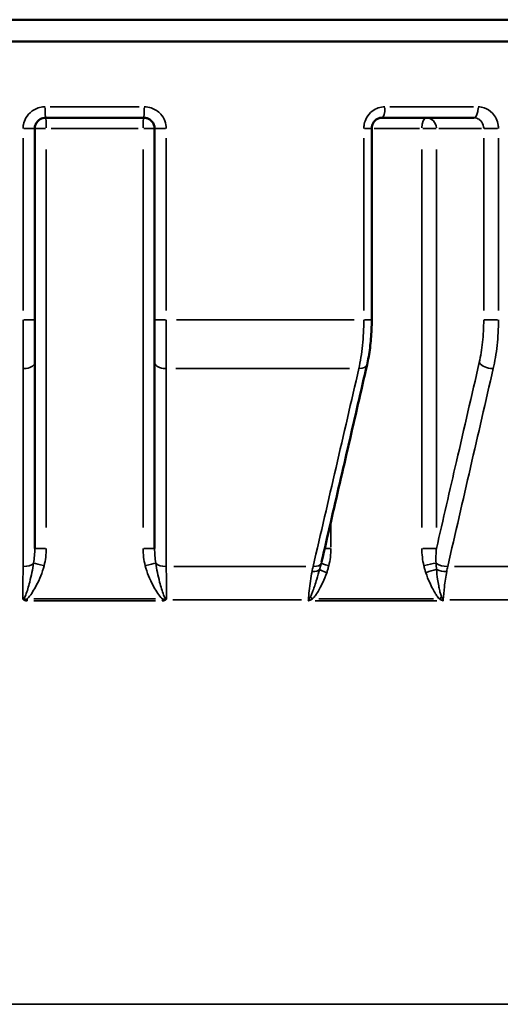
# Model space of a CAD drawing. Header units: millimetres. Extents: x 0 to 896, y -36 to 690.
# Tile 11 of 49: x 151 to 173, y 239 to 285. Entities that reach past the tile are written whole.
import ezdxf

# ---------------------------------------------------------------- set-up
doc = ezdxf.new("R2010")
doc.units = ezdxf.units.MM
for name, color, linetype, lineweight in [('Dimension (ANSI)', 7, 'Continuous', 25), ('Visible (ANSI)', 7, 'Continuous', 50), ('Visible Narrow (ANSI)', 7, 'Continuous', 35)]:
    doc.layers.add(name, color=color, linetype=linetype, lineweight=lineweight)
doc.styles.add('Note Text (ANSI)', font='tahoma.ttf')
doc.dimstyles.new('Default - mm (ANSI)', dxfattribs={"dimtxt": 3.048, "dimasz": 2.5, "dimexe": 3.175, "dimexo": 1.6002, "dimgap": 0.8, "dimtad": 0, "dimtoh": 1, "dimrnd": 1e-08, "dimzin": 4, "dimdsep": 46, "dimtxsty": 'Note Text (ANSI)', "dimcen": 0.09, "dimdle": 10, "dimclrd": 256, "dimclre": 256, "dimclrt": 256, "dimadec": 1, "dimazin": 1, "dimtfac": 1, "dimtofl": 0, "dimtmove": 0, "dimatfit": 3, "dimfxl": 1, "dimtolj": 1, "dimtzin": 4, "dimlwd": -1, "dimlwe": -1, "dimarcsym": 0})

# ---------------------------------------------------------------- blocks, each defined once
blk = doc.blocks.new('*D8')
at = {"layer": 'Defpoints', "color": 0, "transparency": 16777216}
for p in [(108.46, 284.627), (199.46, 284.627), (199.46, 190.627)]:
    blk.add_point(p, dxfattribs=at)
at = {"layer": 'Dimension (ANSI)', "transparency": 16777216}
for p, q in [((108.46, 283.027), (108.46, 187.452)), ((199.46, 283.027), (199.46, 187.452)), ((110.96, 190.627), (148.102, 190.627)), ((196.96, 190.627), (159.818, 190.627))]:
    blk.add_line(p, q, dxfattribs=at)
for points in [[(110.96, 191.044), (110.96, 190.211), (108.46, 190.627)], [(196.96, 191.044), (196.96, 190.211), (199.46, 190.627)]]:
    blk.add_solid(points, dxfattribs=at)
at = {"layer": 'Dimension (ANSI)', "transparency": 16777216, "insert": (148.902, 192.214), "char_height": 3.048, "attachment_point": 1, "style": 'Note Text (ANSI)'}
blk.add_mtext('\\A1;91.00', dxfattribs=at)

msp = doc.modelspace()

# ---------------------------------------------------------------- linework, layer by layer
at = {"layer": 'Visible (ANSI)'}
for p, q in [((108.46, 284.627), (199.46, 284.627)), ((108.71, 283.627), (199.21, 283.627)), ((156.21, 280.127), (151.71, 280.127)), ((171.36, 280.127), (167.132, 280.127)), ((151.21, 270.845), (151.21, 279.627)), ((156.71, 279.627), (156.71, 270.845)), ((166.671, 270.845), (166.671, 279.627)), ((151.21, 268.895), (151.21, 270.845)), ((156.71, 270.845), (156.71, 268.895)), ((151.21, 260.357), (151.21, 268.895)), ((156.71, 268.895), (156.71, 260.357))]:
    msp.add_line(p, q, dxfattribs=at)
for points, knots in [([(151.21, 279.627), (151.21, 279.66), (151.213, 279.693), (151.23, 279.777), (151.248, 279.826), (151.307, 279.932), (151.353, 279.984), (151.478, 280.079), (151.563, 280.113), (151.67, 280.126), (151.69, 280.127), (151.71, 280.127)], [0, 0, 0, 0, 0.0196777, 0.0196777, 0.0511619, 0.0511619, 0.0920915, 0.0920915, 0.1452999, 0.1452999, 0.1572162, 0.1572162, 0.1572162, 0.1572162]), ([(156.21, 280.127), (156.264, 280.127), (156.318, 280.119), (156.451, 280.074), (156.526, 280.025), (156.664, 279.87), (156.71, 279.749), (156.71, 279.627)], [0, 0, 0, 0, 0.0324559, 0.0324559, 0.0843852, 0.0843852, 0.1572173, 0.1572173, 0.1572173, 0.1572173]), ([(166.671, 279.627), (166.671, 279.678), (166.678, 279.728), (166.706, 279.824), (166.726, 279.87), (166.78, 279.953), (166.813, 279.991), (166.888, 280.054), (166.93, 280.079), (167.017, 280.114), (167.063, 280.124), (167.116, 280.127), (167.124, 280.127), (167.132, 280.127)], [0, 0, 0, 0, 0.0290941, 0.0290941, 0.0585198, 0.0585198, 0.0889654, 0.0889654, 0.1204086, 0.1204086, 0.1518518, 0.1518518, 0.157216, 0.157216, 0.157216, 0.157216]), ([(166.454, 268.783), (166.483, 268.906), (166.509, 269.034), (166.555, 269.295), (166.575, 269.43), (166.61, 269.703), (166.624, 269.843), (166.647, 270.125), (166.656, 270.268), (166.668, 270.556), (166.671, 270.701), (166.671, 270.845)], [0, 0, 0, 0, 0.0413955, 0.0413955, 0.082791, 0.082791, 0.1241865, 0.1241865, 0.165582, 0.165582, 0.2069775, 0.2069775, 0.2069775, 0.2069775]), ([(164.372, 259.743), (164.511, 260.345), (164.65, 260.948), (164.928, 262.153), (165.067, 262.756), (165.344, 263.961), (165.483, 264.564), (165.761, 265.769), (165.899, 266.372), (166.177, 267.577), (166.316, 268.18), (166.454, 268.783)], [0.005647, 0.005647, 0.005647, 0.005647, 0.22361, 0.22361, 0.441573, 0.441573, 0.659535, 0.659535, 0.877498, 0.877498, 1.095461, 1.095461, 1.095461, 1.095461])]:
    msp.add_open_spline(points, degree=3, knots=knots, dxfattribs=at)
at = {"layer": 'Visible Narrow (ANSI)'}
for p, q in [((151.912, 280.627), (156.008, 280.627)), ((167.496, 280.627), (171.345, 280.627)), ((150.715, 279.627), (151.208, 279.627)), ((151.698, 279.627), (151.212, 279.627)), ((155.959, 279.627), (151.961, 279.627)), ((156.708, 279.627), (156.221, 279.627)), ((156.712, 279.627), (157.205, 279.627)), ((166.338, 279.627), (166.67, 279.627)), ((168.857, 279.627), (166.787, 279.627)), ((169.624, 279.627), (169.009, 279.627)), ((169.748, 279.627), (171.701, 279.627)), ((171.825, 279.627), (172.445, 279.627)), ((150.674, 279.188), (150.674, 271.285)), ((157.246, 271.285), (157.246, 279.188)), ((166.307, 279.188), (166.307, 271.285)), ((171.809, 279.188), (171.809, 271.285)), ((172.484, 271.285), (172.484, 279.188)), ((151.739, 261.321), (151.739, 278.664)), ((156.181, 278.664), (156.181, 261.321)), ((168.971, 278.664), (168.971, 261.321)), ((169.639, 261.321), (169.639, 278.664)), ((150.715, 270.845), (151.208, 270.845)), ((157.205, 270.845), (156.712, 270.845)), ((157.706, 270.845), (165.863, 270.845)), ((166.67, 270.845), (166.338, 270.845)), ((172.445, 270.845), (171.825, 270.845)), ((165.647, 268.616), (157.689, 268.616)), ((164.797, 260.419), (164.797, 261.526)), ((151.212, 260.357), (151.698, 260.357)), ((156.221, 260.357), (156.708, 260.357)), ((164.524, 260.357), (164.78, 260.357)), ((169.009, 260.357), (169.624, 260.357)), ((157.586, 259.53), (163.651, 259.53)), ((170.467, 259.53), (175.801, 259.53)), ((151.166, 258.038), (156.754, 258.038)), ((156.754, 257.951), (151.166, 257.951)), ((163.441, 257.994), (157.547, 257.994)), ((163.763, 257.992), (163.761, 257.953)), ((164.079, 257.951), (169.65, 257.951)), ((169.497, 258.038), (164.245, 258.038)), ((169.949, 257.953), (169.951, 257.992)), ((175.405, 257.994), (170.251, 257.994)), ((119.803, 239.433), (188.117, 239.433))]:
    msp.add_line(p, q, dxfattribs=at)
for centre, major_axis, ratio, start_param, end_param in [((151.71, 280.627), (0, -0.5), 0.050279, 4.790929, 6.204645), ((156.21, 280.627), (0, -0.5), 0.050279, 0.07854, 1.492257), ((167.132, 280.627), (0, -0.5), 0.29434, 0.07854, 1.492257), ((171.36, 280.627), (0, -0.5), 0.388835, 0.07854, 1.492257), ((151.71, 279.627), (0, 0.5), 0.058665, 4.790929, 6.204645), ((156.21, 279.627), (0, 0.5), 0.058665, 0.07854, 1.492257), ((169.169, 279.627), (0, 0.5), 0.396558, 0.07854, 1.492257), ((169.169, 279.627), (0, 0.5), 0.939693, 4.790929, 6.204645), ((150.71, 268.895), (0.5, 0), 0.558402, 4.732838, 6.201588), ((157.21, 268.895), (-0.5, 0), 0.558402, 0.081597, 1.550347), ((165.967, 268.895), (0.487, -0.112), 0.524726, 5.12562, 6.222261), ((172.075, 268.895), (0.487, -0.112), 0.524726, 3.636645, 5.105395), ((150.71, 259.808), (-0.5, 0), 0.558765, 1.559214, 2.628096), ((151.609, 259.563), (-0.483, 0.129), 0.015795, 4.715993, 5.847911), ((156.311, 259.563), (0.483, 0.129), 0.015795, 0.435275, 1.567192), ((157.21, 259.808), (0.5, 0), 0.558765, 3.655089, 4.723971), ((163.874, 259.808), (0.487, -0.112), 0.525067, 5.11437, 6.183252), ((164.843, 259.563), (-0.484, 0.124), 0.073109, 0.097485, 1.229403), ((169.262, 259.563), (-0.486, -0.119), 0.102794, 3.915583, 5.0475), ((169.982, 259.808), (0.487, -0.112), 0.525067, 4.068653, 5.137535), ((163.818, 259.546), (0.491, -0.097), 0.470209, 5.085882, 5.98468), ((164.747, 259.244), (-0.472, 0.165), 0.09602, 0.274007, 1.247889), ((169.355, 259.244), (-0.474, -0.158), 0.137038, 4.075137, 5.04902), ((169.926, 259.546), (0.491, -0.097), 0.470209, 4.236009, 5.134806), ((164.078, 258.038), (-0.336, 0.37), 0.198432, 1.123287, 1.378318), ((169.989, 258.038), (-0.347, -0.36), 0.314356, 4.737524, 4.992555), ((150.746, 258.081), (0.314, 0.389), 0.043848, 4.527026, 4.599232), ((150.897, 258.038), (0, -0.5), 0.082004, 4.72111, 4.878089), ((157.023, 258.038), (0, 0.5), 0.082004, 4.546689, 4.703668), ((157.173, 258.081), (0.314, -0.389), 0.043848, 4.825546, 4.897752), ((163.636, 258.081), (0.499, -0.03), 0.163674, 4.982842, 5.022115), ((163.932, 257.907), (-0.347, 0.36), 0.098194, 1.236011, 1.290889), ((170.12, 257.907), (-0.375, -0.331), 0.384864, 4.882655, 4.937533), ((169.744, 258.081), (0.499, -0.03), 0.163674, 5.110755, 5.150028)]:
    msp.add_ellipse(centre, major_axis=major_axis, ratio=ratio, start_param=start_param, end_param=end_param, dxfattribs=at)
for points, knots in [([(151.685, 280.627), (151.645, 280.627), (151.605, 280.625), (151.387, 280.599), (151.215, 280.531), (150.963, 280.341), (150.87, 280.236), (150.751, 280.025), (150.714, 279.926), (150.68, 279.759), (150.674, 279.693), (150.674, 279.627)], [-0.1572162, -0.1572162, -0.1572162, -0.1572162, -0.1452999, -0.1452999, -0.0920915, -0.0920915, -0.0511619, -0.0511619, -0.0196777, -0.0196777, 0, 0, 0, 0]), ([(157.246, 279.627), (157.246, 279.87), (157.153, 280.112), (156.873, 280.422), (156.723, 280.52), (156.453, 280.61), (156.344, 280.627), (156.235, 280.627)], [-0.1572173, -0.1572173, -0.1572173, -0.1572173, -0.0843852, -0.0843852, -0.0324559, -0.0324559, 0, 0, 0, 0]), ([(167.279, 280.627), (167.072, 280.627), (166.864, 280.556), (166.591, 280.346), (166.5, 280.24), (166.383, 280.029), (166.347, 279.928), (166.314, 279.76), (166.307, 279.694), (166.307, 279.627)], [-0.157216, -0.157216, -0.157216, -0.157216, -0.0928996, -0.0928996, -0.0516109, -0.0516109, -0.0198504, -0.0198504, 0, 0, 0, 0]), ([(172.484, 279.627), (172.484, 279.682), (172.479, 279.737), (172.439, 279.997), (172.346, 280.191), (172.104, 280.451), (171.973, 280.535), (171.741, 280.612), (171.648, 280.627), (171.555, 280.627)], [-0.1572181, -0.1572181, -0.1572181, -0.1572181, -0.1407205, -0.1407205, -0.0781781, -0.0781781, -0.0300685, -0.0300685, 0, 0, 0, 0]), ([(171.36, 280.127), (171.406, 280.127), (171.451, 280.12), (171.563, 280.081), (171.626, 280.039), (171.743, 279.909), (171.788, 279.812), (171.807, 279.682), (171.809, 279.655), (171.809, 279.627)], [0, 0, 0, 0, 0.0300685, 0.0300685, 0.0781781, 0.0781781, 0.1407205, 0.1407205, 0.1572181, 0.1572181, 0.1572181, 0.1572181]), ([(150.674, 270.845), (150.674, 270.451), (150.674, 270.056), (150.676, 269.302), (150.677, 268.943), (150.679, 268.616)], [-0.2069775, -0.2069775, -0.2069775, -0.2069775, -0.1033358, -0.1033358, 0, 0, 0, 0]), ([(157.24, 268.616), (157.242, 268.943), (157.244, 269.302), (157.246, 270.056), (157.246, 270.451), (157.246, 270.845)], [-0.2069775, -0.2069775, -0.2069775, -0.2069775, -0.1035713, -0.1035713, 0, 0, 0, 0]), ([(166.307, 270.845), (166.307, 270.451), (166.288, 270.057), (166.211, 269.303), (166.153, 268.943), (166.08, 268.616)], [-0.2069775, -0.2069775, -0.2069775, -0.2069775, -0.1034888, -0.1034888, 0, 0, 0, 0]), ([(171.809, 270.845), (171.809, 270.5), (171.791, 270.155), (171.722, 269.496), (171.671, 269.181), (171.605, 268.895)], [0, 0, 0, 0, 0.1035134, 0.1035134, 0.2069775, 0.2069775, 0.2069775, 0.2069775]), ([(172.245, 268.616), (172.322, 268.943), (172.382, 269.303), (172.463, 270.057), (172.484, 270.451), (172.484, 270.845)], [-0.2069775, -0.2069775, -0.2069775, -0.2069775, -0.1035134, -0.1035134, 0, 0, 0, 0]), ([(150.679, 268.616), (150.679, 267.101), (150.678, 265.587), (150.676, 262.558), (150.675, 261.044), (150.674, 259.53)], [-1.095461, -1.095461, -1.095461, -1.095461, -0.54773, -0.54773, 0, 0, 0, 0]), ([(157.245, 259.53), (157.244, 261.044), (157.244, 262.558), (157.242, 265.587), (157.241, 267.101), (157.24, 268.616)], [-1.095461, -1.095461, -1.095461, -1.095461, -0.54773, -0.54773, 0, 0, 0, 0]), ([(166.08, 268.616), (165.731, 267.101), (165.381, 265.587), (164.682, 262.558), (164.332, 261.044), (163.982, 259.53)], [-1.095461, -1.095461, -1.095461, -1.095461, -0.54773, -0.54773, 0, 0, 0, 0]), ([(171.605, 268.895), (171.257, 267.38), (170.908, 265.866), (170.252, 263.02), (169.946, 261.689), (169.639, 260.357)], [0, 0, 0, 0, 0.54773, 0.54773, 1.029261, 1.029261, 1.029261, 1.029261]), ([(170.157, 259.53), (170.505, 261.044), (170.853, 262.558), (171.549, 265.587), (171.897, 267.101), (172.245, 268.616)], [-1.095461, -1.095461, -1.095461, -1.095461, -0.54773, -0.54773, 0, 0, 0, 0]), ([(151.21, 260.357), (151.21, 260.244), (151.206, 260.131), (151.189, 259.907), (151.176, 259.795), (151.159, 259.686)], [-0.08028521, -0.08028521, -0.08028521, -0.08028521, -0.0401426, -0.0401426, 0, 0, 0, 0]), ([(151.639, 259.563), (151.673, 259.693), (151.698, 259.824), (151.731, 260.09), (151.739, 260.224), (151.739, 260.357)], [0, 0, 0, 0, 0.0401426, 0.0401426, 0.08028521, 0.08028521, 0.08028521, 0.08028521]), ([(156.181, 260.357), (156.181, 260.224), (156.189, 260.09), (156.222, 259.824), (156.247, 259.693), (156.281, 259.563)], [-0.08028521, -0.08028521, -0.08028521, -0.08028521, -0.0401426, -0.0401426, 0, 0, 0, 0]), ([(156.761, 259.686), (156.743, 259.795), (156.731, 259.907), (156.714, 260.131), (156.71, 260.244), (156.71, 260.357)], [0, 0, 0, 0, 0.0401426, 0.0401426, 0.08028521, 0.08028521, 0.08028521, 0.08028521]), ([(164.701, 259.563), (164.734, 259.693), (164.758, 259.824), (164.79, 260.09), (164.797, 260.224), (164.797, 260.357)], [0, 0, 0, 0, 0.0401426, 0.0401426, 0.08028521, 0.08028521, 0.08028521, 0.08028521]), ([(168.971, 260.357), (168.971, 260.224), (168.978, 260.09), (169.009, 259.824), (169.032, 259.693), (169.063, 259.563)], [-0.08028521, -0.08028521, -0.08028521, -0.08028521, -0.0401426, -0.0401426, 0, 0, 0, 0]), ([(169.622, 259.686), (169.617, 259.795), (169.616, 259.907), (169.622, 260.131), (169.628, 260.244), (169.639, 260.357)], [0, 0, 0, 0, 0.0401426, 0.0401426, 0.08028521, 0.08028521, 0.08028521, 0.08028521]), ([(151.159, 259.686), (151.117, 259.407), (151.055, 259.114), (150.952, 258.712), (150.923, 258.606), (150.864, 258.406), (150.833, 258.311), (150.763, 258.136), (150.72, 258.043), (150.667, 258.042)], [-0.195309, -0.195309, -0.195309, -0.195309, -0.0976545, -0.0976545, -0.0634008, -0.0634008, -0.0317004, -0.0317004, 0, 0, 0, 0]), ([(150.674, 259.53), (150.672, 259.229), (150.67, 258.901), (150.668, 258.389), (150.668, 258.217), (150.667, 258.042)], [-0.2444304, -0.2444304, -0.2444304, -0.2444304, -0.1222152, -0.1222152, -0.0622182, -0.0622182, -0.0622182, -0.0622182]), ([(150.856, 258.038), (150.881, 258.06), (150.904, 258.085), (150.996, 258.188), (151.056, 258.274), (151.173, 258.459), (151.23, 258.558), (151.433, 258.946), (151.557, 259.249), (151.639, 259.563)], [0.021538, 0.021538, 0.021538, 0.021538, 0.0317004, 0.0317004, 0.0634008, 0.0634008, 0.0976545, 0.0976545, 0.195309, 0.195309, 0.195309, 0.195309]), ([(156.281, 259.563), (156.363, 259.249), (156.487, 258.946), (156.69, 258.558), (156.747, 258.459), (156.864, 258.274), (156.924, 258.188), (157.016, 258.085), (157.039, 258.06), (157.064, 258.038)], [-0.195309, -0.195309, -0.195309, -0.195309, -0.0976545, -0.0976545, -0.0634008, -0.0634008, -0.0317004, -0.0317004, -0.021538, -0.021538, -0.021538, -0.021538]), ([(157.253, 258.042), (157.2, 258.043), (157.157, 258.136), (157.086, 258.311), (157.056, 258.406), (156.997, 258.606), (156.968, 258.712), (156.865, 259.114), (156.802, 259.407), (156.761, 259.686)], [0, 0, 0, 0, 0.0317004, 0.0317004, 0.0634008, 0.0634008, 0.0976545, 0.0976545, 0.195309, 0.195309, 0.195309, 0.195309]), ([(157.253, 258.042), (157.252, 258.317), (157.251, 258.587), (157.248, 259.085), (157.247, 259.314), (157.245, 259.53)], [-0.1822122, -0.1822122, -0.1822122, -0.1822122, -0.0875682, -0.0875682, 0, 0, 0, 0]), ([(164.359, 259.686), (164.347, 259.637), (164.334, 259.587), (164.309, 259.49), (164.296, 259.443), (164.282, 259.395)], [-0.03345504, -0.03345504, -0.03345504, -0.03345504, -0.01627289, -0.01627289, 0, 0, 0, 0]), ([(164.606, 259.244), (164.624, 259.295), (164.64, 259.347), (164.672, 259.453), (164.687, 259.508), (164.701, 259.563)], [0, 0, 0, 0, 0.01627289, 0.01627289, 0.03345504, 0.03345504, 0.03345504, 0.03345504]), ([(169.063, 259.563), (169.076, 259.508), (169.091, 259.453), (169.121, 259.347), (169.137, 259.295), (169.154, 259.244)], [-0.03345504, -0.03345504, -0.03345504, -0.03345504, -0.01627289, -0.01627289, 0, 0, 0, 0]), ([(169.64, 259.395), (169.636, 259.443), (169.633, 259.49), (169.627, 259.587), (169.624, 259.637), (169.622, 259.686)], [0, 0, 0, 0, 0.01627289, 0.01627289, 0.03345504, 0.03345504, 0.03345504, 0.03345504]), ([(163.931, 259.296), (163.874, 259.016), (163.829, 258.716), (163.783, 258.27), (163.772, 258.133), (163.763, 257.994)], [-0.2183471, -0.2183471, -0.2183471, -0.2183471, -0.1091736, -0.1091736, -0.0616704, -0.0616704, -0.0616704, -0.0616704]), ([(164.282, 259.395), (164.242, 259.249), (164.197, 259.1), (164.119, 258.848), (164.087, 258.746), (164.028, 258.567), (164.002, 258.489), (163.953, 258.354), (163.931, 258.296), (163.893, 258.207), (163.878, 258.174), (163.862, 258.143)], [-0.1402877, -0.1402877, -0.1402877, -0.1402877, -0.0905507, -0.0905507, -0.0573913, -0.0573913, -0.031884, -0.031884, -0.0122631, -0.0122631, 0, 0, 0, 0]), ([(163.946, 258.038), (163.975, 258.065), (164.002, 258.095), (164.068, 258.175), (164.106, 258.227), (164.188, 258.351), (164.231, 258.423), (164.325, 258.591), (164.374, 258.689), (164.49, 258.936), (164.552, 259.088), (164.606, 259.244)], [0, 0, 0, 0, 0.0122631, 0.0122631, 0.031884, 0.031884, 0.0573913, 0.0573913, 0.0905507, 0.0905507, 0.1402877, 0.1402877, 0.1402877, 0.1402877]), ([(169.154, 259.244), (169.205, 259.088), (169.264, 258.936), (169.375, 258.689), (169.422, 258.591), (169.511, 258.423), (169.552, 258.351), (169.629, 258.227), (169.664, 258.175), (169.727, 258.095), (169.752, 258.065), (169.78, 258.038)], [-0.1402877, -0.1402877, -0.1402877, -0.1402877, -0.0905507, -0.0905507, -0.0573913, -0.0573913, -0.031884, -0.031884, -0.0122631, -0.0122631, 0, 0, 0, 0]), ([(169.872, 258.143), (169.859, 258.174), (169.848, 258.207), (169.82, 258.296), (169.805, 258.354), (169.773, 258.489), (169.757, 258.567), (169.723, 258.746), (169.707, 258.848), (169.67, 259.1), (169.653, 259.249), (169.64, 259.395)], [0, 0, 0, 0, 0.0122631, 0.0122631, 0.031884, 0.031884, 0.0573913, 0.0573913, 0.0905507, 0.0905507, 0.1402877, 0.1402877, 0.1402877, 0.1402877]), ([(169.952, 257.994), (169.963, 258.196), (169.98, 258.395), (170.03, 258.834), (170.066, 259.072), (170.109, 259.296)], [-0.1566768, -0.1566768, -0.1566768, -0.1566768, -0.0875771, -0.0875771, 0, 0, 0, 0]), ([(163.862, 258.143), (163.849, 258.119), (163.836, 258.094), (163.81, 258.045), (163.797, 258.02), (163.784, 257.994)], [-0.01981211, -0.01981211, -0.01981211, -0.01981211, -0.00990606, -0.00990606, 0, 0, 0, 0]), ([(169.932, 257.994), (169.922, 258.02), (169.912, 258.045), (169.892, 258.094), (169.882, 258.119), (169.872, 258.143)], [0, 0, 0, 0, 0.00990606, 0.00990606, 0.01981211, 0.01981211, 0.01981211, 0.01981211]), ([(150.667, 258.042), (150.667, 258.042), (150.667, 258.042), (150.667, 258.042), (150.667, 258.042), (150.667, 258.042), (150.667, 258.042), (150.667, 258.041), (150.667, 258.041), (150.667, 258.041), (150.667, 258.041), (150.667, 258.04), (150.668, 258.039), (150.668, 258.038), (150.668, 258.037), (150.669, 258.034), (150.67, 258.032), (150.674, 258.025), (150.677, 258.02), (150.687, 258.008), (150.695, 258.001), (150.704, 257.994)], [-0.000007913, -0.000007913, -0.000007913, -0.000007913, 0, 0, 0.000009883, 0.000009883, 0.000027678, 0.000027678, 0.000064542, 0.000064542, 0.000150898, 0.000150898, 0.000329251, 0.000329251, 0.000695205, 0.000695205, 0.001450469, 0.001450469, 0.00331016, 0.00331016, 0.006628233, 0.006628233, 0.006628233, 0.006628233]), ([(150.729, 258.025), (150.721, 258.027), (150.712, 258.029), (150.699, 258.033), (150.694, 258.035), (150.686, 258.038), (150.684, 258.039), (150.679, 258.04), (150.678, 258.04), (150.675, 258.041), (150.674, 258.041), (150.672, 258.041), (150.672, 258.042), (150.671, 258.042), (150.67, 258.042), (150.669, 258.042), (150.669, 258.042), (150.669, 258.042), (150.668, 258.042), (150.668, 258.042), (150.668, 258.042), (150.667, 258.042)], [-0.006628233, -0.006628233, -0.006628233, -0.006628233, -0.00331016, -0.00331016, -0.001450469, -0.001450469, -0.000695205, -0.000695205, -0.000329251, -0.000329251, -0.000150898, -0.000150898, -0.000064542, -0.000064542, -0.000027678, -0.000027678, -0.000009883, -0.000009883, 0, 0, 0.000007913, 0.000007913, 0.000007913, 0.000007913]), ([(150.704, 257.994), (150.711, 257.988), (150.72, 257.983), (150.741, 257.972), (150.756, 257.966), (150.79, 257.957), (150.809, 257.954), (150.838, 257.952), (150.847, 257.951), (150.856, 257.951)], [0, 0, 0, 0, 0.00282716, 0.00282716, 0.00735061, 0.00735061, 0.0132311, 0.0132311, 0.01594664, 0.01594664, 0.01594664, 0.01594664]), ([(150.856, 258.038), (150.849, 258.036), (150.842, 258.034), (150.819, 258.028), (150.803, 258.025), (150.775, 258.022), (150.763, 258.022), (150.744, 258.023), (150.736, 258.024), (150.729, 258.025)], [-0.01594664, -0.01594664, -0.01594664, -0.01594664, -0.0132311, -0.0132311, -0.00735061, -0.00735061, -0.00282716, -0.00282716, 0, 0, 0, 0]), ([(157.063, 257.951), (157.096, 257.951), (157.128, 257.955), (157.179, 257.972), (157.199, 257.981), (157.216, 257.994)], [0, 0, 0, 0, 0.00956485, 0.00956485, 0.01594661, 0.01594661, 0.01594661, 0.01594661]), ([(157.191, 258.025), (157.174, 258.022), (157.157, 258.022), (157.114, 258.025), (157.089, 258.03), (157.064, 258.038)], [-0.01594661, -0.01594661, -0.01594661, -0.01594661, -0.00956485, -0.00956485, 0, 0, 0, 0]), ([(157.253, 258.042), (157.252, 258.042), (157.252, 258.042), (157.251, 258.042), (157.251, 258.042), (157.251, 258.042), (157.25, 258.042), (157.25, 258.042), (157.249, 258.042), (157.248, 258.042), (157.247, 258.041), (157.245, 258.041), (157.245, 258.041), (157.242, 258.04), (157.24, 258.04), (157.236, 258.039), (157.234, 258.038), (157.226, 258.035), (157.221, 258.033), (157.208, 258.029), (157.199, 258.027), (157.191, 258.025)], [-0.006636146, -0.006636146, -0.006636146, -0.006636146, -0.006628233, -0.006628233, -0.00661835, -0.00661835, -0.006600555, -0.006600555, -0.00656369, -0.00656369, -0.006477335, -0.006477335, -0.006298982, -0.006298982, -0.005933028, -0.005933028, -0.005177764, -0.005177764, -0.003318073, -0.003318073, 0, 0, 0, 0]), ([(157.216, 257.994), (157.224, 258.001), (157.232, 258.008), (157.243, 258.02), (157.246, 258.025), (157.25, 258.032), (157.25, 258.034), (157.252, 258.037), (157.252, 258.038), (157.252, 258.039), (157.252, 258.04), (157.252, 258.041), (157.253, 258.041), (157.253, 258.041), (157.253, 258.041), (157.253, 258.042), (157.253, 258.042), (157.253, 258.042), (157.253, 258.042), (157.253, 258.042), (157.253, 258.042), (157.253, 258.042)], [0, 0, 0, 0, 0.003318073, 0.003318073, 0.005177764, 0.005177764, 0.005933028, 0.005933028, 0.006298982, 0.006298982, 0.006477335, 0.006477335, 0.00656369, 0.00656369, 0.006600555, 0.006600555, 0.00661835, 0.00661835, 0.006628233, 0.006628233, 0.006636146, 0.006636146, 0.006636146, 0.006636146]), ([(163.784, 257.994), (163.78, 257.987), (163.776, 257.98), (163.768, 257.966), (163.764, 257.958), (163.76, 257.951)], [0, 0, 0, 0, 0.003089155, 0.003089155, 0.00617831, 0.00617831, 0.00617831, 0.00617831]), ([(163.76, 257.951), (163.768, 257.955), (163.775, 257.958), (163.789, 257.965), (163.796, 257.969), (163.804, 257.973)], [-0.00617831, -0.00617831, -0.00617831, -0.00617831, -0.003089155, -0.003089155, 0, 0, 0, 0]), ([(163.804, 257.973), (163.827, 257.984), (163.851, 257.995), (163.898, 258.016), (163.922, 258.027), (163.946, 258.038)], [0, 0, 0, 0, 0.00990606, 0.00990606, 0.01981211, 0.01981211, 0.01981211, 0.01981211]), ([(169.78, 258.038), (169.802, 258.027), (169.824, 258.016), (169.868, 257.995), (169.89, 257.984), (169.911, 257.973)], [-0.01981211, -0.01981211, -0.01981211, -0.01981211, -0.00990606, -0.00990606, 0, 0, 0, 0]), ([(169.911, 257.973), (169.917, 257.969), (169.924, 257.965), (169.936, 257.958), (169.943, 257.955), (169.949, 257.951)], [-0.006149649, -0.006149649, -0.006149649, -0.006149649, -0.003060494, -0.003060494, 0.000028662, 0.000028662, 0.000028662, 0.000028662]), ([(169.949, 257.951), (169.946, 257.958), (169.943, 257.966), (169.937, 257.98), (169.935, 257.987), (169.932, 257.994)], [-0.000028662, -0.000028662, -0.000028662, -0.000028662, 0.003060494, 0.003060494, 0.006149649, 0.006149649, 0.006149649, 0.006149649])]:
    msp.add_open_spline(points, degree=3, knots=knots, dxfattribs=at)
for points in [[(163.982, 259.53), (163.964, 259.454), (163.947, 259.376), (163.931, 259.296)], [(164.372, 259.743), (164.368, 259.724), (164.363, 259.705), (164.359, 259.686)], [(170.109, 259.296), (170.124, 259.376), (170.14, 259.454), (170.157, 259.53)]]:
    msp.add_open_spline(points, degree=3, dxfattribs=at)

# ---------------------------------------------------------------- dimensions: what is measured, and where the dimension line sits
at = {"layer": 'Dimension (ANSI)'}
dim = msp.add_linear_dim(base=(199.46, 190.627), p1=(108.46, 284.627), p2=(199.46, 284.627), angle=180, dimstyle='Default - mm (ANSI)', override={"dimgap": 0.8, "dimtoh": 0, "dimdec": 2, "dimtol": 0, "dimlim": 0, "dimtp": 0, "dimtm": 0, "dimtdec": 2, "dimatfit": 1}, dxfattribs=at)
dim.commit()
dim.dimension.update_dxf_attribs({"geometry": '*D8', "text_midpoint": (153.96, 190.627), "dimtype": 160})

doc.saveas('drawing.dxf')
